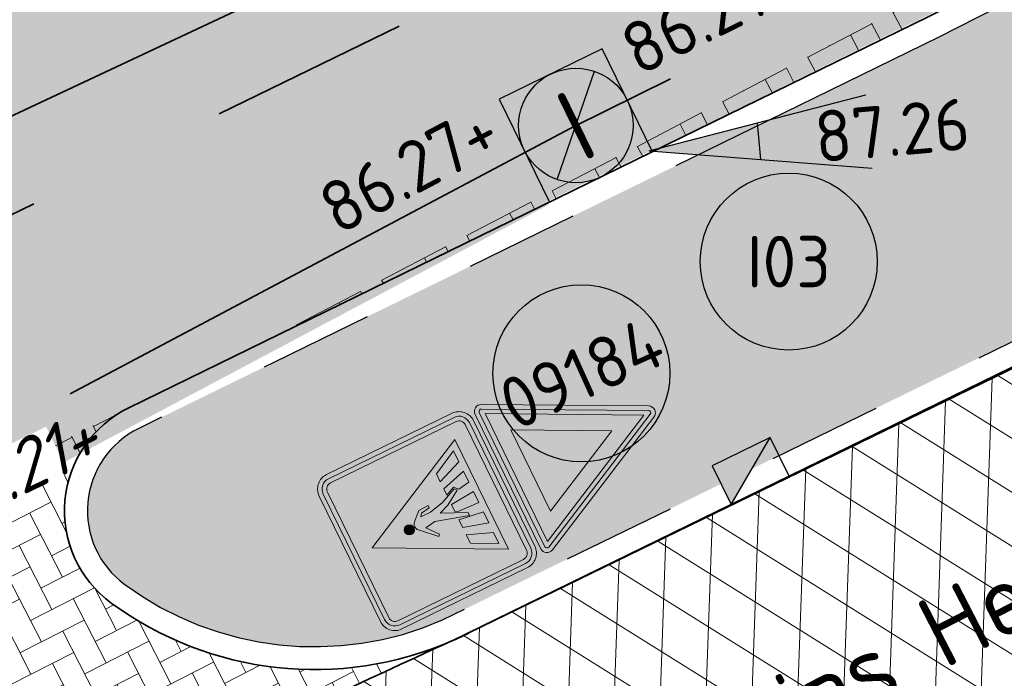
# Model space of a CAD drawing. Header units: metres. Extents: x 195696 to 514079, y 327475 to 328989.
# Tile 208 of 256: x 196127.23 to 196135.83, y 327722.49 to 327728.24. Entities that reach past the tile are written whole.
import ezdxf
from ezdxf.enums import TextEntityAlignment as Align

# ---------------------------------------------------------------- set-up
doc = ezdxf.new("R2010")
doc.units = ezdxf.units.M
for name, pattern in [('RI-GWA-SO', [18.450000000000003, 6, -1.8, 1.75, -1.8, 1.75, -1.8, 1.75, -1.8]), ('RI-ITR', [10.4, 5, -1.8, 0, -1.8, 0, -1.8]), ('VH-TROTTOIRBAND_180-200', [20, 10, -2, 2, -2, 2, -2])]:
    doc.linetypes.add(name, pattern=pattern)
for name, color, linetype, lineweight in [('N-WE-GR-GRAS-A-250', 62, 'Continuous', 18), ('N-WE-OG-TOPOGRAFIE-T25', 7, 'Continuous', 25), ('N-WE-RI-GWA_PUTNUMMER-S-250', 7, 'Continuous', 25), ('N-WE-RI-GWA_TRANSPORTLEIDING-G', 30, 'RI-GWA-SO', 35), ('N-WE-RI-HWA_KOLK_TROTTOIRKOLK-S-250', 150, 'Continuous', 25), ('N-WE-RI-HWA_RIOOLPUT-S-250', 150, 'Continuous', 25), ('N-WE-RI-ITR_RIOOLLEIDING_PVC_315-G', 151, 'RI-ITR', 35), ('N-WE-RI-OVERIG_RIOOLPUT_BETON-S-250', 10, 'Continuous', 25), ('N-WE-RI-VWA_STROOMRICHTING-S', 7, 'Continuous', 25), ('N-WE-VH-FUNDERING-A-250', 252, 'Continuous', 18), ('N-WE-VH-GESLOTENVERHARDING-A-200', 252, 'Continuous', 18), ('N-WE-VH-KANTOPSLUITING_TROTTOIRBAND_180 200_250-G', 6, 'VH-TROTTOIRBAND_180-200', 25), ('N-WE-VH-KANTOPSLUITING_VOORKANTBAND-G', 2, 'Continuous', 35), ('N-WE-VH-KANTVERHARDING-G', 5, 'Continuous', 35), ('N-WE-VH-OPENVERHARDING_BETONSTRAATSTEEN_ANTRACIET-A', 250, 'Continuous', 18), ('N-WE-VH-OPENVERHARDING_BETONSTRAATSTEEN_GRIJS-A', 252, 'Continuous', 18), ('N-WE-VH-OPENVERHARDING_BETONSTRAATSTEEN_ROOD-A', 13, 'Continuous', 18), ('N-WE-VH-TEGEL-A', 252, 'Continuous', 18), ('N-WE-VW-VERKEERSTEKEN_BORD_B-S-200', 7, 'Continuous', 25), ('N-WE-VW-VERKEERSTEKEN_BORD_L-S', 7, 'Continuous', 25), ('T-WE-RI-OVERIG_PUTNUMMER-S-250', 10, 'Continuous', 25), ('V-WE-RI-GWA_PUTDEKSELNIVEAU-S-250', 7, 'Continuous', 25), ('V-WE-RI-GWA_RIOOLLEIDING_BETON_300-G', 30, 'RI-GWA-V', 35), ('X-XX-AL-T18', 7, 'Continuous', 18)]:
    doc.layers.add(name, color=color, linetype=linetype, lineweight=lineweight)
doc.styles.add('NLCS-ISO', font='NLCS-ISO.ttf')
doc.styles.add('NLCS-ISO-M250-T18_CURSIEF', font='NLCS-ISO.ttf', dxfattribs={"oblique": 15, "height": 0.45})
doc.styles.add('NLCS-ISO-M250-T25', font='NLCS-ISO.ttf', dxfattribs={"height": 0.625})
doc.linetypes.add('RI-GWA-V', pattern='A,3,[24,NLCS.SHX,S=1,R=0,X=0,Y=0],3,-3', length=9)
pattern_1 = [(87.99999999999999, (0, 0), (-0.3997563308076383, 0.01395979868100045), []), (148, (0, 0), (-0.2119677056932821, -0.3392192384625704), [])]
pattern_2 = [(27.04000000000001, (196090.4172369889, 327711.2307072), (0.09157615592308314, 0.2825133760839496), [0.63, -0.21]), (297.04, (196090.2262997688, 327711.604796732), (0.09157615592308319, 0.2825133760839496), [0.63, -0.21])]

# ---------------------------------------------------------------- blocks, each defined once
blk = doc.blocks.new('SRI-PUT_INSPECTIE-SO')
at = {"flags": 128}
blk.add_lwpolyline([(-1.999999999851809, -2.000000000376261), (2.000000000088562, -2.000000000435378), (2.000000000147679, 1.999999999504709), (-2.00000000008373, 1.999999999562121)], close=True, dxfattribs=at)
blk.add_circle((0, -7.105427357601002e-14), 1.999999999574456)
at = {"style": 'NLCS-ISO'}
blk.add_text('I', height=2.5, dxfattribs=at).set_placement((-0.002795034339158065, -0.007140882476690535), align=Align.MIDDLE_CENTER)
blk = doc.blocks.new('SRI-PUT_BETON-SO')
h = blk.add_hatch(color=256)
h.dxf.hatch_style = 1
h.paths.add_polyline_path([(1.414221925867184, 1.41420519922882, 0.6681786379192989), (-1.999991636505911, -8.363144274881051e-06, 0.198912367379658), (-1.414205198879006, -1.41422192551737)])
blk.add_line((-1.414205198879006, -1.41422192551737), (1.414221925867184, 1.41420519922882))
blk.add_lwpolyline([(-1.999991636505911, -2.000008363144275), (2.000008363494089, -2.000008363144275), (2.000008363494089, 1.999991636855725), (-1.999991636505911, 1.999991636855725)], close=True)
blk.add_circle((8.36349408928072e-06, -8.363144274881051e-06), 2)
blk = doc.blocks.new('N-SVW-VERKEERSTEKEN_BORD_L02-SO')
at = {"true_color": 0x007dc8}
h = blk.add_hatch(color=152, dxfattribs=at)
h.dxf.hatch_style = 1
h.paths.add_polyline_path([(3.050000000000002, 3.750000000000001), (-3.050000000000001, 3.75, 0.4142135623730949), (-3.750000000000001, 3.05), (-3.75, -4.440892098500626e-16), (-3.55, -4.440892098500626e-16), (-3.550000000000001, 3.05, -0.4142135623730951), (-3.050000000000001, 3.55), (3.05, 3.550000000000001, -0.414213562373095), (3.55, 3.050000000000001), (3.550000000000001, -4.440892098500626e-16), (3.749999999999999, 4.440892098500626e-16), (3.750000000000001, 3.050000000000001, 0.4142135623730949)])
at = {"true_color": 0xffffff}
h = blk.add_hatch(color=7, dxfattribs=at)
h.dxf.hatch_style = 1
h.paths.add_polyline_path([(3.05, 3.550000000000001), (-3.050000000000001, 3.55, 0.4142135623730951), (-3.550000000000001, 3.05), (-3.550000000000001, 0), (-3.35, 0), (-3.350000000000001, 3.05, -0.4142135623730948), (-3.050000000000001, 3.35), (3.05, 3.350000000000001, -0.4142135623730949), (3.35, 3.050000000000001), (3.350000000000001, 0), (3.55, 4.440892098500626e-16), (3.55, 3.050000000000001, 0.414213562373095)])
at = {"true_color": 0x007dc8}
h = blk.add_hatch(color=152, dxfattribs=at)
h.dxf.hatch_style = 1
h.paths.add_polyline_path([(-4.440892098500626e-16, 2.659719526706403), (-4.440892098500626e-16, 3.35), (-3.050000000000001, 3.35, 0.4142135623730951), (-3.350000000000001, 3.05), (-3.35, -3.05, 0.4142135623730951), (-3.05, -3.35), (-4.440892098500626e-16, -3.35), (-4.440892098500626e-16, -2.659719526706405), (-2.659719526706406, -2.659719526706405)])
h = blk.add_hatch(color=152, dxfattribs=at)
h.dxf.hatch_style = 1
h.paths.add_polyline_path([(3.349999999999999, 3.050000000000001, 0.4142135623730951), (3.049999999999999, 3.350000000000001), (-4.440892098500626e-16, 3.350000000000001), (-4.440892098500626e-16, 2.659719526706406), (2.659719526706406, -2.659719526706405), (-4.440892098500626e-16, -2.659719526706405), (-4.440892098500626e-16, -3.35), (3.050000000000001, -3.349999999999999, 0.4142135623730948), (3.350000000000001, -3.049999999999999)])
at = {"true_color": 0xffffff}
h = blk.add_hatch(color=7, dxfattribs=at)
h.dxf.hatch_style = 1
h.paths.add_polyline_path([(-9.992007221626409e-17, 2.659719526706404), (-2.659719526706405, -2.659719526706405), (2.659719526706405, -2.659719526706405)])
h.paths.add_polyline_path([(-0.7485223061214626, -0.2341667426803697), (-0.8333888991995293, -0.166290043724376), (-0.1782143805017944, 0.505860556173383, -0.4166086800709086), (0.2121802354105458, 0.5092585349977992), (0.5652108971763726, 0.1154659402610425), (0.5923671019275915, -0.3394212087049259), (0.4803443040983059, -0.3394212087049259), (0.409069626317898, 0.06115353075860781), (0.2902508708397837, 0.1562140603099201), (0.2902508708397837, -0.3054690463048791), (0.4328278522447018, -0.9674118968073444), (0.7485359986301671, -1.680296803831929), (0.6432815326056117, -1.77535733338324), (0.2257445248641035, -1.120182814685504), (0.05601133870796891, -0.6652956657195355), (-0.4497902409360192, -1.775357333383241), (-0.5923672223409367, -1.775357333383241), (-0.1612382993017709, -0.3020710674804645), (-0.2393227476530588, 0.1697921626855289)], flags=16)
h.paths.add_polyline_path([(-0.5652110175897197, -1.276351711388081), (-0.7230512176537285, -2.389719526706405), (-1.2594207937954, -2.389719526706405), (-0.9352315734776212, -1.276351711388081)], flags=16)
h.paths.add_polyline_path([(-1.295058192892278, -1.276351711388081), (-1.714294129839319, -2.389719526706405), (-2.25064989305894, -2.389719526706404), (-1.699030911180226, -1.276351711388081)], flags=16)
h.paths.add_polyline_path([(-0.1578403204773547, -1.276351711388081), (0.1816260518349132, -1.276351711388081), (0.2681778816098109, -2.389719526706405), (-0.2681778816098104, -2.389719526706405), (-0.222346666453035, -1.432492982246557)], flags=16)
h.paths.add_polyline_path([(-0.2274298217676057, 0.8606040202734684, -1), (0.2172633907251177, 0.8606040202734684, -1)], flags=16)
h.paths.add_polyline_path([(0.6399111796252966, -1.276351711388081), (0.948823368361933, -1.276351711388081), (1.259420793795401, -2.389719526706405), (0.7230650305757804, -2.389719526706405), (0.6432815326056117, -1.856825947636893), (0.8198106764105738, -1.690490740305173)], flags=16)
h.paths.add_polyline_path([(1.288289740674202, -1.276351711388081), (1.675272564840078, -1.276351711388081), (2.250663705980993, -2.389719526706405), (1.717705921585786, -2.389719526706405)], flags=16)
at = {"true_color": 0x191919}
h = blk.add_hatch(color=250, dxfattribs=at)
h.dxf.hatch_style = 1
h.paths.add_polyline_path([(-0.2274298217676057, 0.8606040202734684, 1), (0.2172633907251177, 0.8606040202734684, 1)])
h = blk.add_hatch(color=250, dxfattribs=at)
h.dxf.hatch_style = 1
h.paths.add_polyline_path([(0.2902508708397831, 0.1562140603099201), (0.4090696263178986, 0.06115353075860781), (0.4803443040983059, -0.3394212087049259), (0.5923671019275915, -0.3394212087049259), (0.5652108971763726, 0.1154659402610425), (0.2121802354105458, 0.5092585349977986, 0.4166086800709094), (-0.1782143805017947, 0.505860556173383), (-0.8333888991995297, -0.1662900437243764), (-0.7485223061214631, -0.2341667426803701), (-0.2393227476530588, 0.1697921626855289), (-0.1612382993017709, -0.3020710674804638), (-0.5923672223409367, -1.775357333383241), (-0.4497902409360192, -1.775357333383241), (0.05601133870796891, -0.6652956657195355), (0.2257445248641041, -1.120182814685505), (0.6432815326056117, -1.775357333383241), (0.7485359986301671, -1.680296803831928), (0.4328278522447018, -0.9674118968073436), (0.2902508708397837, -0.3054690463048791)])
at = {"true_color": 0x007dc8}
h = blk.add_hatch(color=152, dxfattribs=at)
h.dxf.hatch_style = 1
h.paths.add_polyline_path([(-3.55, -4.440892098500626e-16), (-3.75, 0), (-3.75, -3.050000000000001, 0.414213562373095), (-3.05, -3.75), (3.050000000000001, -3.750000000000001, 0.4142135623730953), (3.750000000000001, -3.050000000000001), (3.75, 0), (3.550000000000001, 4.440892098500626e-16), (3.550000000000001, -3.05, -0.4142135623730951), (3.050000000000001, -3.55), (-3.05, -3.55, -0.4142135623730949), (-3.55, -3.050000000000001)])
at = {"true_color": 0xffffff}
h = blk.add_hatch(color=7, dxfattribs=at)
h.dxf.hatch_style = 1
h.paths.add_polyline_path([(-3.35, 0), (-3.550000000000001, -4.440892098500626e-16), (-3.55, -3.050000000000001, 0.4142135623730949), (-3.05, -3.55), (3.050000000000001, -3.55, 0.4142135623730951), (3.550000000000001, -3.05), (3.550000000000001, 0), (3.350000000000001, -4.440892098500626e-16), (3.350000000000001, -3.049999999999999, -0.4142135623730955), (3.050000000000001, -3.35), (-3.05, -3.35, -0.4142135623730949), (-3.35, -3.05)])
at = {"true_color": 0x191919}
h = blk.add_hatch(color=250, dxfattribs=at)
h.dxf.hatch_style = 1
h.paths.add_polyline_path([(-1.295058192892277, -1.276351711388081), (-1.699030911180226, -1.276351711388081), (-2.25064989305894, -2.389719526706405), (-1.714294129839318, -2.389719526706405)])
h = blk.add_hatch(color=250, dxfattribs=at)
h.dxf.hatch_style = 1
h.paths.add_polyline_path([(-0.5652110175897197, -1.276351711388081), (-0.9352315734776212, -1.276351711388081), (-1.2594207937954, -2.389719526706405), (-0.7230512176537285, -2.389719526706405)])
h = blk.add_hatch(color=250, dxfattribs=at)
h.dxf.hatch_style = 1
h.paths.add_polyline_path([(0.1816260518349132, -1.276351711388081), (-0.1578403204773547, -1.276351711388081), (-0.222346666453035, -1.432492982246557), (-0.2681778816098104, -2.389719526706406), (0.2681778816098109, -2.389719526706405)])
h = blk.add_hatch(color=250, dxfattribs=at)
h.dxf.hatch_style = 1
h.paths.add_polyline_path([(0.9488233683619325, -1.276351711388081), (0.6399111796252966, -1.276351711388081), (0.8198106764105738, -1.690490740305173), (0.6432815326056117, -1.856825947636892), (0.7230650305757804, -2.389719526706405), (1.259420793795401, -2.389719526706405)])
h = blk.add_hatch(color=250, dxfattribs=at)
h.dxf.hatch_style = 1
h.paths.add_polyline_path([(1.675272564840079, -1.276351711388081), (1.288289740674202, -1.276351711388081), (1.717705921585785, -2.389719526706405), (2.250663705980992, -2.389719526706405)])
at = {"color": 145, "lineweight": 0, "true_color": 0x377daf}
blk.add_lwpolyline([(-3.05, -3.75), (3.050000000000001, -3.75, 0.4142135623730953), (3.750000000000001, -3.05), (3.75, 3.050000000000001, 0.4142135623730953), (3.05, 3.750000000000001), (-3.050000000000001, 3.75, 0.4142135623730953), (-3.750000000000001, 3.05), (-3.75, -3.050000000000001, 0.4142135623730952)], format="xyb", close=True, dxfattribs=at)
at = {"color": 7, "lineweight": 0, "true_color": 0xffffff}
for points in [[(-3.05, -3.55), (3.050000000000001, -3.55, 0.414213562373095), (3.550000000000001, -3.05), (3.55, 3.050000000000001, 0.414213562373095), (3.05, 3.550000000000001), (-3.050000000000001, 3.55, 0.414213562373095), (-3.550000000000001, 3.05), (-3.55, -3.050000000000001, 0.414213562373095)], [(-3.05, -3.35), (3.050000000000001, -3.35, 0.4142135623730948), (3.350000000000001, -3.05), (3.35, 3.050000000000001, 0.4142135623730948), (3.05, 3.350000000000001), (-3.050000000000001, 3.35, 0.4142135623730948), (-3.350000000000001, 3.05), (-3.35, -3.050000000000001, 0.4142135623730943)]]:
    blk.add_lwpolyline(points, format="xyb", close=True, dxfattribs=at)
blk.add_lwpolyline([(2.659719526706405, -2.659719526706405), (-9.992007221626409e-17, 2.659719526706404), (-2.659719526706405, -2.659719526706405)], close=True, dxfattribs=at)
at = {"color": 250, "lineweight": 0, "true_color": 0x191919}
blk.add_lwpolyline([(0.6432815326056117, -1.775357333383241), (0.2257445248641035, -1.120182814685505), (0.05601133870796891, -0.6652956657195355), (-0.4497902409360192, -1.775357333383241), (-0.5923672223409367, -1.775357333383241), (-0.1612382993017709, -0.3020710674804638), (-0.2393227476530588, 0.1697921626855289), (-0.7485223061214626, -0.2341667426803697), (-0.8333888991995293, -0.166290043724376), (-0.1782143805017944, 0.505860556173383, -0.4166086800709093), (0.2121802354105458, 0.5092585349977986), (0.5652108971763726, 0.1154659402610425), (0.5923671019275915, -0.3394212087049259), (0.4803443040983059, -0.3394212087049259), (0.409069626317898, 0.06115353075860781), (0.2902508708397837, 0.1562140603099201), (0.2902508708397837, -0.3054690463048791), (0.4328278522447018, -0.9674118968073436), (0.7485359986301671, -1.680296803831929)], format="xyb", close=True, dxfattribs=at)
for points in [[(-1.714294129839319, -2.389719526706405), (-1.295058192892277, -1.276351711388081), (-1.699030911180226, -1.276351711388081), (-2.25064989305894, -2.389719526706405)], [(-0.7230512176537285, -2.389719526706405), (-0.5652110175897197, -1.276351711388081), (-0.9352315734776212, -1.276351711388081), (-1.2594207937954, -2.389719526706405)], [(0.2681778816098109, -2.389719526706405), (0.1816260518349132, -1.276351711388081), (-0.1578403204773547, -1.276351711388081), (-0.222346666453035, -1.432492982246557), (-0.2681778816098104, -2.389719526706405)], [(1.259420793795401, -2.389719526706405), (0.948823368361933, -1.276351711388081), (0.6399111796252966, -1.276351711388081), (0.8198106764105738, -1.690490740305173), (0.6432815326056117, -1.856825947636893), (0.7230650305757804, -2.389719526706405)], [(2.250663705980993, -2.389719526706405), (1.675272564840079, -1.276351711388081), (1.288289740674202, -1.276351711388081), (1.717705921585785, -2.389719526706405)]]:
    blk.add_lwpolyline(points, close=True, dxfattribs=at)
blk.add_circle((-0.005083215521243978, 0.8606040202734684), 0.2223466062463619, dxfattribs=at)
blk = doc.blocks.new('SRI-PUTDEKSELHOOGTE-SO')
h = blk.add_hatch(color=256)
h.dxf.hatch_style = 1
h.paths.add_polyline_path([(3.018955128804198, 2.485302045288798), (0, 2.220446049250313e-16), (3.661812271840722, 1.371840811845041)])
for p, q in [((0, 0), (6.037910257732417, 4.970604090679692)), ((0, 0), (7.323624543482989, 2.743681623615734)), ((3.018955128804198, 2.485302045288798), (3.661812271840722, 1.371840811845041))]:
    blk.add_line(p, q)
at = {"style": 'NLCS-ISO'}
blk.add_attdef('PUTHGT', text='', height=1.8, rotation=30.00000000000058, dxfattribs=at).set_placement((5.01661480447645, 2.929534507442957), align=Align.MIDDLE_LEFT)
blk = doc.blocks.new('SRI-PUTNUMMER-SO')
blk.add_circle((0, 0), 3.090853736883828)
at = {"style": 'NLCS-ISO'}
blk.add_attdef('PUTNR', text='', height=1.8, dxfattribs=at).set_placement((0, 0), align=Align.MIDDLE_CENTER)
blk = doc.blocks.new('*U428')
at = {"ltscale": 0.1, "style": 'NLCS-ISO'}
for tag, p in [('MAT', (-0.5000000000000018, 0.5000000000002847)), ('BOBL', (-65.61346719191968, 1.13686837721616e-13))]:
    blk.add_attdef(tag, text='', height=1.8, dxfattribs=at).set_placement(p, align=Align.BOTTOM_RIGHT)
for tag, p in [('DIA', (0.4999999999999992, 0.5000000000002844)), ('BOBR', (74.83179002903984, -2.220446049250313e-16))]:
    blk.add_attdef(tag, text='', height=1.8, dxfattribs=at).set_placement(p, align=Align.BOTTOM_LEFT)
blk.add_attdef('JVA', text='', height=1.8, dxfattribs=at).set_placement((-2.465190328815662e-32, -0.9999999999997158), align=Align.TOP_CENTER)
at = {"ltscale": 0.1, "style": 'NLCS-ISO', "flags": 1}
blk.add_attdef('PUTNR-L', text='', height=1.8, dxfattribs=at).set_placement((1.948397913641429, -5.769780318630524), align=Align.BOTTOM_LEFT)
blk.add_attdef('PUTNR-L', text='', height=1.8, dxfattribs=at).set_placement((-0.8215082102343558, -5.885126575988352), align=Align.BOTTOM_RIGHT)
blk = doc.blocks.new('*U432')
at = {"ltscale": 0.1, "style": 'NLCS-ISO'}
for tag, p in [('MAT', (-0.5000000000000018, 0.5000000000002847)), ('BOBL', (-53.56821045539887, 1.13686837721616e-13))]:
    blk.add_attdef(tag, text='', height=1.8, dxfattribs=at).set_placement(p, align=Align.BOTTOM_RIGHT)
for tag, p in [('DIA', (0.4999999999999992, 0.5000000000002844)), ('BOBR', (57.69688685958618, -2.220446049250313e-16))]:
    blk.add_attdef(tag, text='', height=1.8, dxfattribs=at).set_placement(p, align=Align.BOTTOM_LEFT)
blk.add_attdef('JVA', text='', height=1.8, dxfattribs=at).set_placement((-2.465190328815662e-32, -0.9999999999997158), align=Align.TOP_CENTER)
at = {"ltscale": 0.1, "style": 'NLCS-ISO', "flags": 1}
blk.add_attdef('PUTNR-L', text='', height=1.8, dxfattribs=at).set_placement((1.948397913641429, -5.769780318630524), align=Align.BOTTOM_LEFT)
blk.add_attdef('PUTNR-L', text='', height=1.8, dxfattribs=at).set_placement((-0.8215082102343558, -5.885126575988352), align=Align.BOTTOM_RIGHT)
blk = doc.blocks.new('SRI-KOLK_TROTTOIR-SO')
blk.add_hatch(color=256).paths.add_polyline_path([(1.125000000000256, 1.499999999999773), (-1.124999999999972, 1.499999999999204), (-1.124999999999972, 5.684341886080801e-13)])
blk.add_line((-1.124999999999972, 0), (1.124999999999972, 1.499999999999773))
at = {"flags": 128}
blk.add_lwpolyline([(-1.124999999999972, 0), (1.124999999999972, 0), (1.124999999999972, 1.499999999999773), (-1.124999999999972, 1.499999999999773)], close=True, dxfattribs=at)
blk = doc.blocks.new('N-SVW-VERKEERSTEKEN_BORD_B06-SO')
at = {"true_color": 0xff0000}
h = blk.add_hatch(color=1, dxfattribs=at)
h.dxf.hatch_style = 1
h.paths.add_polyline_path([(-3.532917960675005, 3.130425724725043), (-0.2683281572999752, -3.398753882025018, 0.2840790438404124), (-1.034694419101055e-16, -3.564589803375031), (-7.897650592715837e-17, -3.36458980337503, -0.2840790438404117), (-0.08944271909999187, -3.309311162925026), (-3.354032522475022, 3.219868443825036, -0.55753651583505), (-3.26458980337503, 3.364589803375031), (7.451103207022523e-16, 3.36458980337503), (7.140921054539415e-16, 3.56458980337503), (-3.26458980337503, 3.564589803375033, 0.5575365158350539)])
h = blk.add_hatch(color=1, dxfattribs=at)
h.dxf.hatch_style = 1
h.paths.add_polyline_path([(7.451103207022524e-16, 3.364589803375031), (3.264589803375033, 3.36458980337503, -0.5575365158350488), (3.354032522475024, 3.219868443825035), (0.08944271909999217, -3.309311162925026, -0.2840790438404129), (-7.897650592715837e-17, -3.36458980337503), (-1.034694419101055e-16, -3.564589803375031, 0.2840790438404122), (0.2683281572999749, -3.398753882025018), (3.532917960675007, 3.130425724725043, 0.5575365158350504), (3.264589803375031, 3.56458980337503), (7.696032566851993e-16, 3.56458980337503)])
at = {"true_color": 0xffffff}
h = blk.add_hatch(color=7, dxfattribs=at)
h.dxf.hatch_style = 1
h.paths.add_polyline_path([(-0.08944271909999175, -3.309311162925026, 0.2840790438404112), (-1.89998808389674e-16, -3.36458980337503), (-3.724130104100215e-16, -3.04098300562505), (-3.10278640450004, 3.164589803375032), (3.875504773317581e-16, 3.164589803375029), (4.120434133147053e-16, 3.36458980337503), (-3.26458980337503, 3.364589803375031, 0.5575365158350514), (-3.354032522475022, 3.219868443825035)])
at = {"true_color": 0xff0000}
h = blk.add_hatch(color=1, dxfattribs=at)
h.dxf.hatch_style = 1
h.paths.add_polyline_path([(-3.93461030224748e-17, -3.040983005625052), (1.523414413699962e-16, -1.475735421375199), (-1.970162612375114, 2.46458980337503), (6.348921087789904e-16, 2.46458980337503), (7.206173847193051e-16, 3.164589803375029), (-3.102786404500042, 3.164589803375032)], flags=17)
at = {"true_color": 0xffffff}
h = blk.add_hatch(color=7, dxfattribs=at)
h.dxf.hatch_style = 1
h.paths.add_polyline_path([(-1.503684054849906e-16, -3.040983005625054), (-1.89998808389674e-16, -3.36458980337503, 0.2840790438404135), (0.08944271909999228, -3.309311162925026), (3.354032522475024, 3.219868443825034, 0.5575365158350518), (3.264589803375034, 3.36458980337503), (6.340880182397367e-16, 3.364589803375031), (6.095950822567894e-16, 3.164589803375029), (3.102786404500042, 3.164589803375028)])
at = {"true_color": 0xff0000}
h = blk.add_hatch(color=1, dxfattribs=at)
h.dxf.hatch_style = 1
h.paths.add_polyline_path([(1.616504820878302e-17, -3.040983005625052), (3.102786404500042, 3.164589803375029), (7.761285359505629e-16, 3.164589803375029), (7.459144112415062e-16, 2.46458980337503), (1.970162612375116, 2.464589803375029), (1.523414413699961e-16, -1.4757354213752)], flags=17)
at = {"true_color": 0xffffff}
h = blk.add_hatch(color=7, dxfattribs=at)
h.dxf.hatch_style = 1
h.paths.add_polyline_path([(2.220446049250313e-16, -1.475735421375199), (1.970162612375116, 2.46458980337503), (-1.970162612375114, 2.464589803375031)])
at = {"color": 1, "lineweight": 0, "true_color": 0xff0000}
blk.add_lwpolyline([(-3.532917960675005, 3.130425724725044), (-0.2683281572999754, -3.398753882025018, 0.6180339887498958), (0.2683281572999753, -3.398753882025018), (3.532917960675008, 3.130425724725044, 0.5575365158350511), (3.26458980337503, 3.56458980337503), (-3.26458980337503, 3.564589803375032, 0.5575365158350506)], format="xyb", close=True, dxfattribs=at)
at = {"color": 7, "lineweight": 0, "true_color": 0xffffff}
blk.add_lwpolyline([(-3.354032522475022, 3.219868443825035), (-0.08944271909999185, -3.309311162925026, 0.6180339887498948), (0.08944271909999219, -3.309311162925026), (3.354032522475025, 3.219868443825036, 0.5575365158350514), (3.264589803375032, 3.36458980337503), (-3.26458980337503, 3.364589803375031, 0.5575365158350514)], format="xyb", close=True, dxfattribs=at)
for points in [[(-3.102786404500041, 3.164589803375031), (1.96576289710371e-16, -3.040983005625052), (3.102786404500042, 3.164589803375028)], [(-1.970162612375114, 2.46458980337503), (3.882638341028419e-16, -1.475735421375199), (1.970162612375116, 2.464589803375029)]]:
    blk.add_lwpolyline(points, close=True, dxfattribs=at)

msp = doc.modelspace()

# ---------------------------------------------------------------- hatches: boundary and pattern name
at = {"layer": 'N-WE-GR-GRAS-A-250', "lineweight": 0}
h = msp.add_hatch(dxfattribs=at)
h.set_pattern_fill('AGR-GRAS_02-SO', color=256, scale=0.05, pattern_type=2)
h.set_pattern_definition([(0, (0, 0), (0.5, 0.5), [0.125, -0.375]), (0, (0.275, 0.3), (0.5, 0.5), [0.125, -0.375]), (90, (0.05, 0.175), (-0.5, 0.5), [0.125, -0.375]), (90, (0.25, 0.35), (-0.5, 0.5), [0.125, -0.375]), (45, (0.1, 0.35), (0, 0.5000000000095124), [0.125, -0.582106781]), (135, (0.275, 0), (-0.5000000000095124, 0), [0.125, -0.582106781]), (26.56505119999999, (0.125, 0.15), (0.5000000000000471, 2.000322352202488e-10), [0.125, -0.9930339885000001]), (26.56505119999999, (0.35, 0.4), (0.5000000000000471, 2.000322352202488e-10), [0.125, -0.9930339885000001]), (63.43494882, (0.35, 0), (2.54993137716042e-11, 0.500000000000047), [0.125, -0.9930339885]), (63.43494882, (0.125, 0.225), (2.54993137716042e-11, 0.500000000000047), [0.125, -0.9930339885]), (63.43494882, (0.3, 0.1), (2.54993137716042e-11, 0.500000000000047), [0.125, -0.9930339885]), (116.5650512, (0, 0.275), (-2.000324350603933e-10, 0.500000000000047), [0.125, -0.9930339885]), (153.43494882, (0.1, 0.07500000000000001), (-0.500000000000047, 2.549949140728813e-11), [0.125, -0.9930339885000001])])
edge = h.paths.add_edge_path()
edge.add_line((196137.1797916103, 327726.0571261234), (196136.8796224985, 327726.6713817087))
edge.add_line((196136.8796224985, 327726.6713817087), (196135.971021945, 327728.4534759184))
edge.add_line((196135.971021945, 327728.4534759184), (196135.2583103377, 327728.0900999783))
edge.add_line((196135.2583103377, 327728.0900999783), (196129.4485911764, 327725.248855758))
edge.add_line((196129.4485911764, 327725.248855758), (196128.2695245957, 327724.6726796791))
edge.add_arc((196128.620766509, 327723.9539105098), 0.8000000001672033, 116.0434356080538, 233.7265867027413)
edge.add_arc((196129.8040447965, 327725.5663163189), 2.799999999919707, 233.7265867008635, 293.5577917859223)
edge.add_line((196130.9231316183, 327722.9996755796), (196137.1797916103, 327726.0571261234))
edge = h.paths.add_edge_path()
edge.add_line((196146.0966257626, 327731.4876040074), (196146.4265127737, 327730.9029817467))
edge.add_arc((196098.9785311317, 327814.9897913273), 96.55000003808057, 299.4348975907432, 304.1125045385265)
edge.add_line((196153.125673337, 327735.0523814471), (196151.9388866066, 327737.0640966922))
edge.add_arc((196046.3508037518, 327916.3308159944), 208.0514356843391, 300.3507979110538, 300.4980815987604, ccw=False)
edge.add_line((196151.4777178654, 327736.7932661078), (196145.8577888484, 327733.6286967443))
edge.add_line((196145.8577888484, 327733.6286967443), (196145.1526276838, 327733.2508770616))
edge.add_line((196145.1526276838, 327733.2508770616), (196146.0966257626, 327731.4876040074))
at = {"layer": 'N-WE-VH-FUNDERING-A-250', "lineweight": 0}
h = msp.add_hatch(dxfattribs=at)
h.set_pattern_fill('AVH-FUNDERING_GRANULAAT_LAVA-SOD', color=256, scale=0.1, pattern_type=2)
h.set_pattern_definition([(18.43495, (0.025, -0.07500000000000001), (0.2500001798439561, 0.250000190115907), [0.158114, -0.158114, 0.158114, -0.316228]), (71.56505, (0.025, 0.07500000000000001), (1.027195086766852e-08, 0.5000003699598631), [0.158114, -0.316228, 0.158114, -0.158114]), (108.43495, (-0.025, 0.07500000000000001), (-0.250000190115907, 0.2500001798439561), [0.158114, -0.316228, 0.158114, -0.158114]), (161.56505, (-0.025, -0.07500000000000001), (-0.500000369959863, 1.027195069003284e-08), [0.158114, -0.158114, 0.158114, -0.316228])])
h.paths.add_polyline_path([(196132.7325527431, 327727.0818410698), (196161.2087323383, 327741.1623221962), (196160.7284595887, 327742.0394413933), (196132.2720363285, 327727.9658539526)])
h.paths.add_polyline_path([(196131.8494701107, 327726.6259661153), (196131.3804966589, 327727.5091783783), (196096.3745918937, 327708.9045381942), (196096.8172389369, 327708.0078422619)])
at = {"layer": 'N-WE-VH-GESLOTENVERHARDING-A-200', "lineweight": 0}
h = msp.add_hatch(dxfattribs=at)
h.set_pattern_fill('AVH-GESLOTEN-SOD', color=256, scale=0.2, angle=28, pattern_type=2)
h.set_pattern_definition(pattern_1)
edge = h.paths.add_edge_path()
edge.add_arc((196002.8392108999, 327994.4170410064), 300.3105728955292, 298.0902589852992, 298.1829516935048)
edge.add_arc((196098.9785311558, 327814.9897912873), 96.7499999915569, 298.1829517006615, 308.3814825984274)
edge.add_line((196159.0500707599, 327739.1480308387), (196167.2475241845, 327745.9249292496))
edge.add_arc((196165.3159395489, 327748.2203553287), 3.00000001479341, 310.0803713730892, 312.7597743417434)
edge.add_line((196167.35271758, 327746.0177352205), (196174.2066933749, 327752.3556539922))
edge.add_line((196174.2066933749, 327752.3556539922), (196176.3798590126, 327749.3575136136))
edge.add_arc((196240.5988028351, 327669.8875864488), 102.1740772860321, 128.9413703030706, 131.8372612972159)
edge.add_line((196172.4469423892, 327746.0116035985), (196162.8488733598, 327738.0444900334))
edge.add_arc((196098.9785311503, 327814.9897912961), 100.0000000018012, 298.1829516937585, 309.69520475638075, ccw=False)
edge.add_arc((196002.8392252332, 327994.417014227), 303.5605425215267, 296.6494245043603, 298.18295169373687, ccw=False)
edge.add_line((196138.9953072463, 327723.1044190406), (196125.4960893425, 327716.5077378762))
edge.add_arc((196125.7156155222, 327716.0585071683), 0.4999999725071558, 116.0434350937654, 122.373698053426)
edge.add_arc((196147.9496387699, 327669.1892882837), 52.37189080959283, 115.4455440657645, 121.0030107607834)
edge.add_arc((196121.0918731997, 327713.8589807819), 0.2500195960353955, 118.1906929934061, 229.250672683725)
edge.add_arc((196102.9812874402, 327692.8335136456), 27.49999995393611, 49.25964687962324, 58.29503817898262)
edge.add_arc((196117.5651768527, 327716.4424932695), 0.2502027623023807, 238.321955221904, 298.4773294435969)
edge.add_arc((196242.7567194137, 327480.3965558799), 266.9400155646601, 116.81138615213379, 117.9396073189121, ccw=False)
edge.add_arc((196122.1347975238, 327719.0898090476), 0.4999999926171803, 295.7619758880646, 302.1511996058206)
edge.add_arc((196122.1347102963, 327719.0897542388), 0.5000000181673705, 297.91533745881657, 302.16300455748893, ccw=False)
edge.add_arc((196242.7567191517, 327480.3965564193), 266.9400149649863, 114.75962567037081, 116.8073749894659, ccw=False)
edge.add_arc((196129.8040447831, 327725.5663163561), 3.000000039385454, 292.6419377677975, 296.8302535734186)
edge.add_line((196131.1580911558, 327722.889273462), (196136.2742470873, 327725.3788814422))
edge.add_arc((196002.8389643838, 327994.417530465), 300.3111209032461, 296.3800634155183, 298.0902565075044)
h = msp.add_hatch(dxfattribs=at)
h.set_pattern_fill('AVH-GESLOTEN-SOD', color=256, scale=0.2, angle=28, pattern_type=2)
h.set_pattern_definition(pattern_1)
h.paths.add_polyline_path([(196157.962, 327732.862, 0.00351585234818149), (196160.987, 327735.539), (196166.343, 327740.519), (196169.856, 327743.692), (196171.771, 327745.401, -0.001006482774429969), (196172.07556866, 327745.677483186), (196170.4482898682, 327744.2875916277), (196162.8808085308, 327738.0060173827, -0.05027397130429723), (196146.2309968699, 327726.8013170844, -0.006691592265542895), (196139.0174974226, 327723.0596120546), (196131.0515779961, 327719.1668953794), (196130.1345730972, 327718.7648978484, -0.08442666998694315), (196133.3878517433, 327719.5772398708, 0.09818586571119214), (196137.1347885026, 327720.6222520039), (196143.713, 327723.945), (196147.575, 327725.978), (196151.251, 327727.988, 0.03928629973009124)])
at = {"layer": 'N-WE-VH-OPENVERHARDING_BETONSTRAATSTEEN_ANTRACIET-A', "lineweight": 0}
h = msp.add_hatch(dxfattribs=at)
h.set_pattern_fill('AVH-BSS_KEIFORMAAT_KEPER', color=256, scale=2, angle=27.63056827, pattern_type=2)
h.set_pattern_definition([(27.63056827, (196130.9927234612, 327723.9109659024), (0.08865937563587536, 0.2834422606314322), [0.63, -0.21]), (297.63056827, (196130.7979405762, 327724.2830675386), (0.0886593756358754, 0.2834422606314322), [0.63, -0.21])])
edge = h.paths.add_edge_path()
edge.add_line((196151.3766722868, 327736.9658632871), (196145.7480013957, 327733.7964038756))
edge.add_line((196145.7480013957, 327733.7964038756), (196140.4951084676, 327730.9841787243))
edge.add_line((196140.4951084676, 327730.9841787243), (196135.1866944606, 327728.2776843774))
edge.add_line((196135.1866944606, 327728.2776843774), (196129.3607264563, 327725.4285215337))
at = {"layer": 'N-WE-VH-OPENVERHARDING_BETONSTRAATSTEEN_GRIJS-A', "lineweight": 0}
h = msp.add_hatch(dxfattribs=at)
h.set_pattern_fill('AVH-BSS_KEIFORMAAT_ELLEBOOG', color=256, scale=2, angle=27.04, pattern_type=2)
h.set_pattern_definition(pattern_2)
h.paths.add_polyline_path([(196128.0291273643, 327723.1477076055, -0.5596824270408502), (196128.170096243, 327724.8466010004), (196123.6013612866, 327722.5771637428, 0.02852480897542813), (196123.7222082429, 327721.9038843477, -0.07685736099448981), (196123.79659475, 327720.9900345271, -0.2408154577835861), (196122.3810034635, 327718.6541033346, -0.008922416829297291), (196130.9589577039, 327722.7975302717, -0.2676443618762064)])
at = {"layer": 'N-WE-VH-OPENVERHARDING_BETONSTRAATSTEEN_ROOD-A', "lineweight": 0}
h = msp.add_hatch(dxfattribs=at)
h.set_pattern_fill('AVH-BSS_KEIFORMAAT_KEPER', color=256, scale=2, angle=27.04, pattern_type=2)
h.set_pattern_definition(pattern_2)
edge = h.paths.add_edge_path()
edge.add_arc((196129.5578064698, 327723.2988013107), 6.000000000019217, 116.0434352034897, 186.775137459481)
edge.add_line((196123.5997057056, 327722.5909628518), (196128.1641339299, 327724.858349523))
edge.add_line((196128.1641339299, 327724.858349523), (196129.3431462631, 327725.4344990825))
edge.add_line((196129.3431462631, 327725.4344990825), (196135.169114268, 327728.2836619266))
edge.add_line((196135.169114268, 327728.2836619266), (196140.477528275, 327730.9901562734))
edge.add_line((196140.477528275, 327730.9901562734), (196145.7303849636, 327733.8023615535))
edge.add_line((196145.7303849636, 327733.8023615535), (196151.3672299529, 327736.976572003))
edge.add_arc((196055.3583026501, 327900.946979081), 190.0105484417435, 300.3500800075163, 303.0306060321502)
edge.add_arc((196148.3731287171, 327756.6093568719), 18.31286083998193, 305.2050558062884, 323.2766809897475)
edge.add_line((196163.0514790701, 327745.6591558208), (196160.4651052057, 327746.2447989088))
edge.add_arc((196159.7717494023, 327742.5224918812), 3.786332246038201, 79.44841532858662, 111.7730900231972)
edge.add_arc((196008.9082184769, 327988.115945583), 284.4985057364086, 301.6584053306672, 301.6912803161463, ccw=False)
edge.add_arc((196055.4662570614, 327900.7983783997), 185.8417143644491, 300.20861194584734, 303.56997308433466, ccw=False)
edge.add_arc((196002.8123851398, 327994.4706759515), 293.2905422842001, 296.38406730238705, 299.89061746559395, ccw=False)
edge.add_line((196133.1466207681, 327731.7306348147), (196126.9234921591, 327728.6895700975))
edge = h.paths.add_edge_path()
edge.add_line((196092.0888065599, 327707.6849695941), (196098.6010209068, 327710.7550273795))
edge.add_line((196098.6010209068, 327710.7550273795), (196103.7600966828, 327713.1871741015))
edge.add_line((196103.7600966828, 327713.1871741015), (196110.664544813, 327716.4768463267))
edge.add_arc((196110.8796096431, 327716.0254627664), 0.4999999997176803, 71.19305172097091, 115.475789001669, ccw=False)
edge.add_arc((196102.98128756, 327692.8335135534), 25.00000000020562, 70.16330769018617, 71.19305173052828, ccw=False)
edge.add_arc((196110.833448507, 327715.3840384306), 1.154073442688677, 25.978416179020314, 56.8343648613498, ccw=False)
edge.add_arc((196110.8334421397, 327715.384051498), 1.154073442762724, 25.97769450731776, 84.75755282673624)
edge.add_line((196110.9388902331, 327716.5332974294), (196122.351489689, 327721.9709096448))
edge.add_line((196122.351489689, 327721.9709096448), (196123.4099120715, 327722.496682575))
edge.add_arc((196129.5578064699, 327723.2988013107), 6.200000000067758, 130.6359857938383, 187.433419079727, ccw=False)
edge.add_line((196125.5200504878, 327728.0037483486), (196124.0405113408, 327727.2807399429))
edge.add_line((196124.0405113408, 327727.2807399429), (196102.0469885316, 327716.8017733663))
edge.add_line((196102.0469885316, 327716.8017733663), (196090.3710454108, 327711.2973752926))
edge.add_line((196090.3710454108, 327711.2973752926), (196092.0888065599, 327707.6849695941))
at = {"layer": 'N-WE-VH-TEGEL-A', "lineweight": 0}
h = msp.add_hatch(dxfattribs=at)
h.set_pattern_fill('AVH-TEGEL_300X300_HALFST', color=256, angle=26, pattern_type=2)
h.set_pattern_definition([(26, (196084.9175331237, 327710.849203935), (0.2038825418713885, 0.2663304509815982), [0.3, -0.3]), (116, (196084.9175331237, 327710.849203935), (-0.2696382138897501, -0.1315113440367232), [])])
h.paths.add_polyline_path([(196097.7486920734, 327714.9080907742), (196096.9811346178, 327716.536235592), (196087.8185852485, 327712.216728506), (196084.9175331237, 327710.8492039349), (196085.6850352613, 327709.2210330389), (196088.5861427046, 327710.588583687)])
h.paths.add_polyline_path([(196120.3590985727, 327725.6596299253), (196119.5848651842, 327727.284610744), (196111.4506282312, 327723.408997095), (196112.2248616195, 327721.7840162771)])
edge = h.paths.add_edge_path()
edge.add_line((196147.9698064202, 327741.832365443), (196148.8665455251, 327740.2716415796))
edge.add_arc((196002.8123846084, 327994.4706756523), 293.1705422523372, 296.3841371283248, 299.88021715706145, ccw=False)
edge.add_line((196133.0936139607, 327731.8382935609), (196131.3596919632, 327730.9909755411))
edge.add_line((196131.3596919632, 327730.9909755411), (196130.5693976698, 327732.6082061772))
edge.add_line((196130.5693976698, 327732.6082061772), (196132.2985039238, 327733.453170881))
edge.add_arc((196002.8123845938, 327994.4706756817), 291.3705422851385, 296.3851878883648, 299.8802171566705)
edge = h.paths.add_edge_path()
edge.add_line((196158.4262673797, 327746.212626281), (196157.4757233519, 327747.7447567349))
edge.add_arc((196008.9084809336, 327988.1156118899), 282.5780839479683, 301.7191791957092, 303.9467642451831)
edge.add_line((196166.7064045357, 327753.7010457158), (196170.6535751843, 327756.4069573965))
edge.add_line((196170.6535751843, 327756.4069573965), (196170.693506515, 327756.4359011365))
edge.add_line((196170.693506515, 327756.4359011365), (196171.7281170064, 327754.9266929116))
edge.add_arc((196031.6549995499, 327951.5240416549), 241.3938602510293, 305.44610137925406, 305.46939015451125, ccw=False)
edge.add_arc((195987.8353604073, 328021.1788730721), 323.5856832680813, 301.8157425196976, 304.6143552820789, ccw=False)

# ---------------------------------------------------------------- linework, layer by layer
at = {"layer": 'N-WE-RI-GWA_TRANSPORTLEIDING-G'}
msp.add_line((196082.391, 327704.7580058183), (196132.543, 327729.158), dxfattribs=at)
msp.add_line((196082.391, 327704.7580058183), (196132.543, 327729.158), dxfattribs=at)
at = {"layer": 'N-WE-RI-ITR_RIOOLLEIDING_PVC_315-G'}
for p, q in [((196161.407155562, 327741.8410181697), (196132.0600769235, 327727.3028627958)), ((196132.0864896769, 327727.317935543), (196096.147567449, 327708.2348667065))]:
    msp.add_line(p, q, dxfattribs=at)
at = {"layer": 'N-WE-VH-KANTOPSLUITING_TROTTOIRBAND_180 200_250-G', "ltscale": 0.5, "flags": 128}
msp.add_lwpolyline([(196151.469731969, 327736.7887368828), (196145.8442759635, 327733.6210877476), (196145.1526588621, 327733.2508188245), (196146.0966257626, 327731.4876040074), (196141.5140345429, 327729.0342362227), (196136.8796224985, 327726.6713817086), (196135.9711825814, 327728.4531608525), (196135.2574479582, 327728.0892633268), (196129.4485815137, 327725.2488510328), (196128.2695245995, 327724.672679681, 0.563949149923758), (196128.1474551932, 327723.3089481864, 0.2671599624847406), (196130.9231316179, 327722.9996755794), (196137.4641375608, 327726.1960778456, 0.006676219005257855), (196144.577987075, 327729.8863711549, 0.04452888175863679), (196158.9258918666, 327739.3048096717, 0.3215184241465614), (196159.5031859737, 327741.3218719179, 0.4842562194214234), (196159.0571732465, 327741.4723752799, -0.01171489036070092), (196151.4759208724, 327736.7922140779, -0.01171489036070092)], format="xyb", dxfattribs=at)
at = {"layer": 'N-WE-VH-KANTOPSLUITING_VOORKANTBAND-G', "flags": 128}
msp.add_lwpolyline([(196151.3766722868, 327736.9658632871), (196145.7480013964, 327733.796403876), (196144.8819406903, 327733.3327436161), (196145.8259075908, 327731.569528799), (196141.4214048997, 327729.2115037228), (196136.9669564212, 327726.9404036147), (196136.0585165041, 327728.7221827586), (196135.1680921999, 327728.2682000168), (196129.3607264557, 327725.4285215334), (196128.1817141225, 327724.8523719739, 0.563949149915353), (196128.0291273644, 327723.1477076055, 0.2675540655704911), (196131.0071109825, 327722.8181111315), (196137.5529035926, 327726.016852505, 0.00667710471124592), (196144.6724447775, 327729.7100823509, 0.04452888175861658), (196159.0500707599, 327739.1480308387, 0.3215184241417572), (196159.6915086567, 327741.3892111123, 0.4842562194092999), (196158.9481541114, 327741.6400500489, -0.01171489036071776), (196151.3748765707, 327736.9648120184)], format="xyb", dxfattribs=at)
at = {"layer": 'N-WE-VH-KANTVERHARDING-G'}
msp.add_lwpolyline([(196131.1580911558, 327722.889273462), (196136.2742470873, 327725.3788814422)], dxfattribs=at)
for points in [[(196130.9589576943, 327722.7975302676, 0.01827700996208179), (196131.1580911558, 327722.889273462)], [(196122.3687934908, 327718.6479340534, -0.008935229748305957), (196130.9589576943, 327722.7975302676)]]:
    msp.add_lwpolyline(points, format="xyb", dxfattribs=at)
at = {"layer": 'V-WE-RI-GWA_RIOOLLEIDING_BETON_300-G', "flags": 128}
msp.add_lwpolyline([(196081.32, 327705.9), (196132.3553965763, 327729.84), (196164.7099640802, 327750.7969598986)], dxfattribs=at)

# ---------------------------------------------------------------- block references
at = {"layer": 'N-WE-RI-GWA_PUTNUMMER-S-250', "xscale": 0.25, "yscale": 0.25, "zscale": 0.25, "rotation": 24.3}
msp.add_blockref('SRI-PUTNUMMER-SO', (196132.1350179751, 327725.1532831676), dxfattribs=at).add_auto_attribs({'PUTNR': '09184'})
at = {"layer": 'N-WE-RI-HWA_KOLK_TROTTOIRKOLK-S-250', "xscale": 0.25, "yscale": 0.25, "zscale": 0.25, "rotation": 25.94833770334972}
msp.add_blockref('SRI-KOLK_TROTTOIR-SO', (196133.6948787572, 327724.1315462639), dxfattribs=at)
at = {"layer": 'N-WE-RI-HWA_RIOOLPUT-S-250', "xscale": 0.25, "yscale": 0.25, "zscale": 0.25, "rotation": 26.05757930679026}
msp.add_blockref('SRI-PUT_INSPECTIE-SO', (196132.0864896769, 327727.317935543), dxfattribs=at)
at = {"layer": 'N-WE-RI-OVERIG_RIOOLPUT_BETON-S-250', "xscale": 0.25, "yscale": 0.25, "zscale": 0.25, "rotation": 26.06}
msp.add_blockref('SRI-PUT_BETON-SO', (196132.0864896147, 327727.3179356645), dxfattribs=at)
at = {"layer": 'N-WE-RI-VWA_STROOMRICHTING-S'}
ref = msp.add_blockref('*U432', (196146.1735178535, 327734.2946053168), dxfattribs=dict(at, xscale=0.2499999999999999, yscale=0.2499999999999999, zscale=0.2499999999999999, rotation=26.34251371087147))
ref.add_attrib('BOBL', '86.27+', dxfattribs={"layer": '0', "ltscale": 0.1, "height": 0.4499999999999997, "rotation": 26.34251371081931, "style": 'NLCS-ISO'}).set_placement((196134.1721304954, 327728.3520659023), align=Align.BOTTOM_RIGHT)
ref = msp.add_blockref('*U428', (196113.5467944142, 327717.4665483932), dxfattribs=dict(at, xscale=0.2499999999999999, yscale=0.2499999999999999, zscale=0.2499999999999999, rotation=27.94168141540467))
ref.add_attrib('BOBR', '86.27+', dxfattribs={"layer": '0', "ltscale": 0.1, "height": 0.4499999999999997, "rotation": 27.94168141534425, "style": 'NLCS-ISO'}).set_placement((196130.0738627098, 327726.2325801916), align=Align.BOTTOM_LEFT)
at = {"layer": 'N-WE-VW-VERKEERSTEKEN_BORD_B-S-200', "xscale": 0.2000000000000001, "yscale": 0.2000000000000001, "zscale": 0.2000000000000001, "rotation": 116.0434352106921}
msp.add_blockref('N-SVW-VERKEERSTEKEN_BORD_B06-SO', (196132.1341223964, 327724.5215670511), dxfattribs=at)
at = {"layer": 'N-WE-VW-VERKEERSTEKEN_BORD_L-S', "xscale": 0.2, "yscale": 0.2, "zscale": 0.2, "rotation": 116.0434352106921}
msp.add_blockref('N-SVW-VERKEERSTEKEN_BORD_L02-SO', (196130.7864301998, 327723.8629884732), dxfattribs=at)
at = {"layer": 'T-WE-RI-OVERIG_PUTNUMMER-S-250', "xscale": 0.25, "yscale": 0.25, "zscale": 0.25}
msp.add_blockref('SRI-PUTNUMMER-SO', (196133.9454601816, 327726.128753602, -0.08599999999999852), dxfattribs=at).add_auto_attribs({'PUTNR': 'I03'})
at = {"layer": 'V-WE-RI-GWA_PUTDEKSELNIVEAU-S-250'}
ref = msp.add_blockref('SRI-PUTDEKSELHOOGTE-SO', (196132.7257298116, 327727.0950521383), dxfattribs=dict(at, xscale=-0.25, yscale=0.25, zscale=0.25, rotation=215.0509058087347))
ref.add_attrib('PUTHGT', '87.26', dxfattribs={"layer": '0', "height": 0.45, "rotation": 5.050905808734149, "style": 'NLCS-ISO'}).set_placement((196134.1730436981, 327727.2157575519), align=Align.MIDDLE_LEFT)

# ---------------------------------------------------------------- texts
at = {"layer": 'N-WE-OG-TOPOGRAFIE-T25', "style": 'NLCS-ISO-M250-T25'}
msp.add_text('Prins Hendriklaan', height=0.625, rotation=27.28769833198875, dxfattribs=at).set_placement((196136.0675233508, 327723.314880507), align=Align.MIDDLE)

# ---------------------------------------------------------------- next in the draw order: texts
at = {"layer": 'X-XX-AL-T18', "insert": (196127.1728244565, 327724.297894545), "char_height": 0.45, "attachment_point": 5, "rotation": 25.878402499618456, "style": 'NLCS-ISO-M250-T18_CURSIEF', "bg_fill": 3, "box_fill_scale": 1, "bg_fill_color": 256, "bg_fill_transparency": 0}
msp.add_mtext_dynamic_manual_height_columns('87.21+', width=0.8572391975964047, gutter_width=4.499999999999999, heights=[0], dxfattribs=at)

doc.saveas('drawing.dxf')
